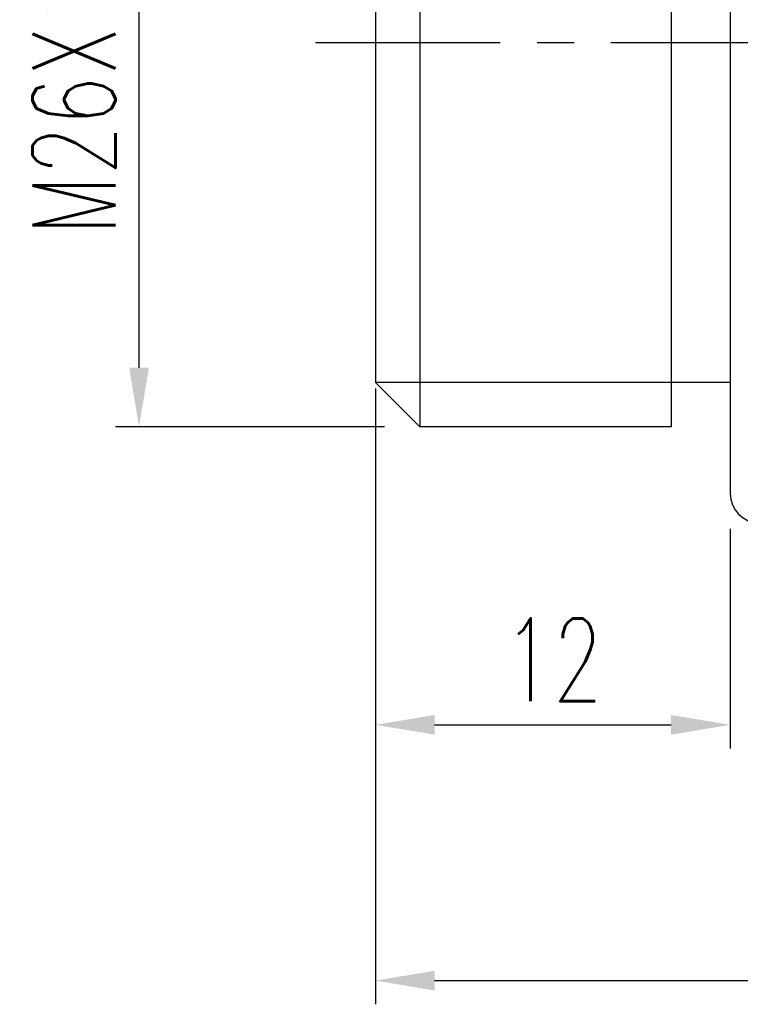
# Model space of a CAD drawing. Extents: x -167 to 168, y 66 to 155.
# Tile 2 of 61: x 105 to 130, y 66 to 100. Entities that reach past the tile are written whole.
import ezdxf

# ---------------------------------------------------------------- set-up
doc = ezdxf.new("R2010")
doc.units = 0
doc.header["$MEASUREMENT"] = 0
doc.linetypes.add('CENTER', pattern=[2, 1.25, -0.25, 0.25, -0.25])
for name, color, linetype in [('CL', 1, 'CENTER'), ('DIM', 4, 'CONTINUOUS'), ('OUT', 3, 'CONTINUOUS')]:
    doc.layers.add(name, color=color, linetype=linetype)
doc.styles.add('DIM-7', font='SIMPLEX.shx', dxfattribs={"width": 0.7, "bigfont": 'chineset.shx'})
doc.dimstyles.new('CNS', dxfattribs={"dimtxt": 3.5, "dimasz": 2.5, "dimexe": 1, "dimexo": 1.5, "dimgap": 0.09, "dimtad": 0, "dimdsep": 46, "dimtxsty": 'DIM-7', "dimcen": 0.09, "dimclrd": 1, "dimclre": 1, "dimclrt": 4, "dimadec": 0, "dimazin": 0, "dimtfac": 1, "dimtix": 1, "dimtmove": 2, "dimatfit": 3, "dimfxl": 1, "dimtvp": 0.971429, "dimtolj": 1, "dimarcsym": 0})

# ---------------------------------------------------------------- blocks, each defined once
blk = doc.blocks.new('*D2')
at = {"layer": 'DIM', "color": 7, "lineweight": -2, "transparency": 16777216}
for p, q in [((117.181, 87.048), (117.181, 74.871)), ((129.181, 82.298), (129.181, 74.871)), ((119.181, 75.671), (127.181, 75.671))]:
    blk.add_line(p, q, dxfattribs=at)
at = {"layer": 'DIM', "color": 7, "transparency": 16777216}
for points in [[(119.181, 76.005), (119.181, 75.338), (117.181, 75.671)], [(127.181, 76.005), (127.181, 75.338), (129.181, 75.671)]]:
    blk.add_solid(points, dxfattribs=at)
at = {"layer": 'DIM', "color": 7, "transparency": 16777216, "insert": (123.181, 77.871), "char_height": 2.8, "attachment_point": 5, "style": 'DIM-7'}
blk.add_mtext('\\A1;12', dxfattribs=at)
blk = doc.blocks.new('*D1')
at = {"layer": 'DIM', "color": 7, "lineweight": -2, "transparency": 16777216}
for p, q in [((117.181, 86.048), (117.181, 66.219)), ((159.181, 82.298), (159.181, 66.219)), ((119.181, 67.019), (157.181, 67.019))]:
    blk.add_line(p, q, dxfattribs=at)
at = {"layer": 'DIM', "color": 7, "transparency": 16777216}
for points in [[(119.181, 67.352), (119.181, 66.685), (117.181, 67.019)], [(157.181, 67.352), (157.181, 66.685), (159.181, 67.019)]]:
    blk.add_solid(points, dxfattribs=at)
at = {"layer": 'DIM', "color": 7, "transparency": 16777216, "insert": (138.181, 69.219), "char_height": 2.8, "attachment_point": 5, "style": 'DIM-7'}
blk.add_mtext('\\A1;42', dxfattribs=at)
blk = doc.blocks.new('*D3')
at = {"layer": 'DIM', "color": 7, "lineweight": -2, "transparency": 16777216}
for p, q in [((117.889, 111.748), (108.38, 111.748)), ((109.18, 87.748), (109.18, 109.748)), ((117.481, 85.748), (108.38, 85.748))]:
    blk.add_line(p, q, dxfattribs=at)
at = {"layer": 'DIM', "color": 7, "transparency": 16777216}
for points in [[(108.847, 109.748), (109.514, 109.748), (109.18, 111.748)], [(108.847, 87.748), (109.514, 87.748), (109.18, 85.748)]]:
    blk.add_solid(points, dxfattribs=at)
at = {"layer": 'DIM', "color": 7, "transparency": 16777216, "insert": (106.98, 98.748), "char_height": 2.8, "attachment_point": 5, "rotation": 90, "style": 'DIM-7'}
blk.add_mtext('\\A1;M26X1.5P', dxfattribs=at)

msp = doc.modelspace()

# ---------------------------------------------------------------- linework, layer by layer
at = {"layer": 'CL', "color": 7, "ltscale": 5}
msp.add_line((115.145, 98.748), (161.624, 98.748), dxfattribs=at)
at = {"layer": 'DIM', "color": 7, "ltscale": 5}
for p, q in [((118.681, 111.748), (118.681, 85.748)), ((129.181, 87.248), (117.181, 87.248))]:
    msp.add_line(p, q, dxfattribs=at)
at = {"layer": 'OUT', "color": 7, "ltscale": 5}
for p, q in [((129.181, 113.998), (129.181, 83.498)), ((127.181, 111.748), (127.181, 85.748)), ((117.181, 110.248), (117.181, 87.248)), ((118.681, 85.748), (117.181, 87.248)), ((127.181, 85.748), (118.681, 85.748))]:
    msp.add_line(p, q, dxfattribs=at)
msp.add_arc((130.181, 83.498), 1, 180, 270, dxfattribs=at)

# ---------------------------------------------------------------- dimensions: what is measured, and where the dimension line sits
at = {"layer": 'DIM', "color": 7}
dim = msp.add_linear_dim(base=(109.18, 111.748), p1=(118.681, 85.748), p2=(119.089, 111.748), angle=270, text='M<>X1.5P', dimstyle='CNS', override={"dimscale": 0.8, "dimgap": 1, "dimtad": 1, "dimclrd": 7, "dimclre": 7, "dimclrt": 7, "dimtm": 0.1, "dimtfac": 0.6, "dimtmove": 1}, dxfattribs=at)
dim.commit()
dim.dimension.update_dxf_attribs({"geometry": '*D3', "text_midpoint": (106.98, 98.748)})
for base, p1, p2, picture, middle in [((129.181, 75.671), (117.181, 88.248), (129.181, 83.498), '*D2', (123.181, 77.871)), ((159.181, 67.019), (117.181, 87.248), (159.181, 83.498), '*D1', (138.181, 69.219))]:
    dim = msp.add_linear_dim(base=base, p1=p1, p2=p2, dimstyle='CNS', override={"dimscale": 0.8, "dimgap": 1, "dimtad": 1, "dimclrd": 7, "dimclre": 7, "dimclrt": 7, "dimtol": 0, "dimlim": 0, "dimtm": 0.1, "dimtfac": 0.6, "dimtmove": 1}, dxfattribs=at)
    dim.commit()
    dim.dimension.update_dxf_attribs({"geometry": picture, "text_midpoint": middle})

doc.saveas('drawing.dxf')
